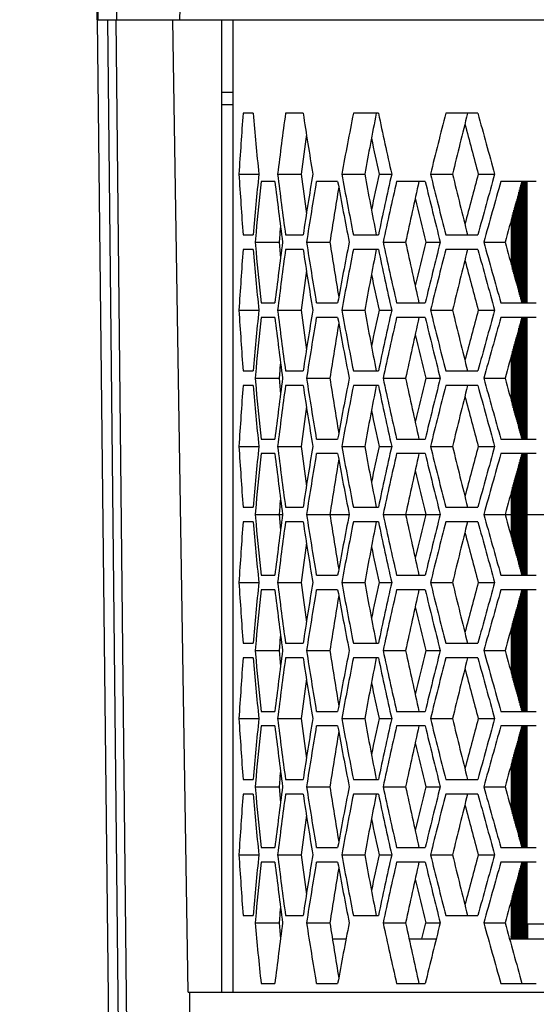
# Model space of a CAD drawing. Header units: millimetres. Extents: x 0 to 420, y 0 to 297.
# Tile 48 of 170: x 73.74 to 77.99, y 214.85 to 222.95. Entities that reach past the tile are written whole.
import ezdxf

# ---------------------------------------------------------------- set-up
doc = ezdxf.new("R2010")
doc.units = ezdxf.units.MM
doc.header["$LTSCALE"] = 23.1
doc.layers.get('0').update_dxf_attribs({"linetype": 'CONTINUOUS'})
doc.layers.add('03___PRT_ALL_CURVES', color=7, linetype='CONTINUOUS')
doc.layers.add('DIM_PILOTEES', color=7, linetype='CONTINUOUS')
doc.styles.get("Standard").update_dxf_attribs({"font": 'txt', "width": 0.7})
doc.dimstyles.new('DIMSTYLE_1', dxfattribs={"dimtxt": 2.5, "dimasz": 3.5, "dimexe": 2, "dimexo": 0, "dimtad": 1, "dimdec": 0, "dimlfac": 5, "dimdsep": 46, "dimtxsty": 'Standard', "dimblk": '_FILLED', "dimblk1": '_FILLED', "dimblk2": '_FILLED', "dimcen": 0.09, "dimazin": 2, "dimtp": 0.5, "dimtm": 0.5, "dimtfac": 1, "dimtdec": 0, "dimtofl": 0, "dimtmove": 0, "dimatfit": 3, "dimldrblk": '_FILLED', "dimfxl": 0, "dimtolj": 1, "dimarcsym": 0})

# ---------------------------------------------------------------- blocks, each defined once
blk = doc.blocks.new('_FILLED')
at = {"color": 0, "linetype": 'ByBlock'}
blk.add_solid([(0, 0), (-1, 0.1429), (-1, -0.1429)], dxfattribs=at)
blk = doc.blocks.new('*D1')
at = {"layer": 'DIM_PILOTEES', "color": 2, "linetype": 'Continuous'}
for p, q in [((83.9276, 250.0604), (41.8293, 250.0604)), ((43.8293, 250.0604), (43.8293, 210.7254)), ((43.8293, 171.3904), (43.8293, 210.7254)), ((73.8032, 171.3904), (41.8293, 171.3904))]:
    blk.add_line(p, q, dxfattribs=at)
at = {"layer": 'DIM_PILOTEES', "color": 2, "linetype": 'Continuous', "xscale": 3.5, "yscale": 3.5, "zscale": 3.5}
for p, rotation in [((43.8293, 250.0604), 90), ((43.8293, 171.3904), 270)]:
    blk.add_blockref('_FILLED', p, dxfattribs=dict(at, rotation=rotation))
at = {"layer": 'DIM_PILOTEES', "color": 2, "linetype": 'Continuous', "insert": (40.7043, 210.7254), "char_height": 2.5, "width": 8.303571, "attachment_point": 2, "rotation": 90, "line_spacing_factor": 0.9}
blk.add_mtext('{\\ftxt;\\W0.0001;\\H0.0001;\\~}{\\ftxt;\\W2.2142857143;\\H2.5; }{\\ftxt;\\W0.0001;\\H0.0001;\\~}', dxfattribs=at)
blk = doc.blocks.new('*D2')
at = {"layer": 'DIM_PILOTEES', "color": 2, "linetype": 'Continuous'}
for p, q in [((81.6884, 250.0604), (48.8891, 250.0604)), ((50.8891, 250.0604), (50.8891, 213.2554)), ((50.8891, 176.4504), (50.8891, 213.2554)), ((75.4494, 176.4504), (48.8891, 176.4504))]:
    blk.add_line(p, q, dxfattribs=at)
at = {"layer": 'DIM_PILOTEES', "color": 2, "linetype": 'Continuous', "xscale": 3.5, "yscale": 3.5, "zscale": 3.5}
for p, rotation in [((50.8891, 250.0604), 90), ((50.8891, 176.4504), 270)]:
    blk.add_blockref('_FILLED', p, dxfattribs=dict(at, rotation=rotation))
at = {"layer": 'DIM_PILOTEES', "color": 2, "linetype": 'Continuous', "insert": (47.7641, 213.2554), "char_height": 2.5, "width": 8.571429, "attachment_point": 2, "rotation": 90, "line_spacing_factor": 0.9}
blk.add_mtext('{\\ftxt;\\W0.0001;\\H0.0001;\\~}{\\ftxt;\\W2.2857142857;\\H2.5; }{\\ftxt;\\W0.0001;\\H0.0001;\\~}', dxfattribs=at)
blk = doc.blocks.new('*D5')
at = {"layer": 'DIM_PILOTEES', "color": 2, "linetype": 'Continuous'}
for p, q in [((74.3772, 222.9504), (74.3772, 258.489)), ((110.9215, 222.9504), (110.9215, 258.489)), ((74.3772, 256.489), (92.6494, 256.489)), ((110.9215, 256.489), (92.6494, 256.489))]:
    blk.add_line(p, q, dxfattribs=at)
at = {"layer": 'DIM_PILOTEES', "color": 2, "linetype": 'Continuous', "xscale": 3.5, "yscale": 3.5, "zscale": 3.5, "rotation": 180}
blk.add_blockref('_FILLED', (74.3772, 256.489), dxfattribs=at)
at = {"layer": 'DIM_PILOTEES', "color": 2, "linetype": 'Continuous', "xscale": 3.5, "yscale": 3.5, "zscale": 3.5}
blk.add_blockref('_FILLED', (110.9215, 256.489), dxfattribs=at)
at = {"layer": 'DIM_PILOTEES', "color": 2, "linetype": 'Continuous', "insert": (92.6494, 259.614), "char_height": 2.5, "width": 7.767857, "attachment_point": 2, "line_spacing_factor": 0.9}
blk.add_mtext('{\\ftxt;\\W0.0001;\\H0.0001;\\~}{\\ftxt;\\W2.0714285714;\\H2.5; }{\\ftxt;\\W0.0001;\\H0.0001;\\~}', dxfattribs=at)

msp = doc.modelspace()

# ---------------------------------------------------------------- linework, layer by layer
at = {"color": 7, "linetype": 'Continuous'}
for p, q in [((74.4759, 228.2504), (74.3834, 222.9504)), ((74.5387, 222.9504), (74.6251, 228.2504)), ((75.0587, 222.9504), (75.1468, 228.2504)), ((74.3772, 222.9504), (74.476, 214.2453)), ((74.3772, 222.9504), (84.2533, 222.9504)), ((74.5583, 214.2473), (74.4661, 222.9504)), ((74.6256, 214.2483), (74.5334, 222.9504)), ((75.1273, 214.9504), (74.9993, 222.9504)), ((75.3997, 222.9504), (75.3997, 214.9504)), ((75.4923, 222.9504), (75.4923, 214.9504)), ((75.4923, 222.3504), (75.3997, 222.3504)), ((75.4923, 222.2504), (75.3997, 222.2504)), ((75.6592, 222.1804), (75.5773, 222.1804)), ((76.0712, 222.1804), (75.9267, 222.1804)), ((76.6901, 222.1804), (76.4847, 222.1804)), ((77.5082, 222.1804), (77.2445, 222.1804)), ((75.5435, 221.6804), (75.7072, 221.6804)), ((75.839, 221.6204), (75.7256, 221.6204)), ((75.8614, 221.6804), (76.0565, 221.6804)), ((76.3552, 221.6204), (76.18, 221.6204)), ((76.3887, 221.6804), (76.5777, 221.6804)), ((76.6953, 221.6804), (76.7995, 221.6804)), ((77.0749, 221.6204), (76.8399, 221.6204)), ((77.119, 221.6804), (77.2996, 221.6804)), ((77.512, 221.6804), (77.6464, 221.6804)), ((77.9889, 221.6204), (77.6972, 221.6204)), ((77.8724, 220.6204), (77.8724, 221.6204)), ((77.8776, 220.6204), (77.8776, 221.6204)), ((77.8828, 220.6204), (77.8828, 221.6204)), ((77.888, 220.6204), (77.888, 221.6204)), ((77.8932, 220.6204), (77.8932, 221.6204)), ((77.8984, 220.6204), (77.8984, 221.6204)), ((77.9036, 220.6204), (77.9036, 221.6204)), ((77.9088, 220.6204), (77.9088, 221.6204)), ((77.914, 220.6204), (77.914, 221.6204)), ((77.8516, 220.6901), (77.8516, 221.5508)), ((77.8568, 220.6715), (77.8568, 221.5694)), ((77.862, 220.6529), (77.862, 221.588)), ((77.8672, 220.6343), (77.8672, 221.6066)), ((77.8256, 220.7835), (77.8256, 221.4574)), ((77.8308, 220.7648), (77.8308, 221.476)), ((77.836, 220.7461), (77.836, 221.4947)), ((77.8412, 220.7274), (77.8412, 221.5134)), ((77.8464, 220.7087), (77.8464, 221.5321)), ((77.8048, 220.8587), (77.8048, 221.3822)), ((77.81, 220.8399), (77.81, 221.401)), ((77.8152, 220.8211), (77.8152, 221.4198)), ((77.8204, 220.8023), (77.8204, 221.4386)), ((77.784, 220.9341), (77.784, 221.3067)), ((77.7892, 220.9152), (77.7892, 221.3256)), ((77.7944, 220.8964), (77.7944, 221.3445)), ((77.7996, 220.8775), (77.7996, 221.3634)), ((75.8856, 221.251), (75.8732, 221.1204)), ((75.8856, 221.251), (75.8811, 221.2038)), ((75.5773, 221.1804), (75.6592, 221.1804)), ((75.6839, 221.2038), (75.6759, 221.1204)), ((75.9267, 221.1804), (76.0712, 221.1804)), ((76.4847, 221.1804), (76.6901, 221.1804)), ((77.2445, 221.1804), (77.5082, 221.1804)), ((75.6592, 221.0604), (75.5773, 221.0604)), ((75.6759, 221.1204), (75.8732, 221.1204)), ((75.6759, 221.1204), (75.6839, 221.0371)), ((75.8732, 221.1204), (75.8856, 220.9899)), ((76.0712, 221.0604), (75.9267, 221.0604)), ((76.0992, 221.1204), (76.2916, 221.1204)), ((76.6901, 221.0604), (76.4847, 221.0604)), ((76.729, 221.1204), (76.9141, 221.1204)), ((77.0793, 221.1204), (77.1988, 221.1204)), ((77.5082, 221.0604), (77.2445, 221.0604)), ((77.5575, 221.1204), (77.733, 221.1204)), ((75.7256, 220.6204), (75.839, 220.6204)), ((76.18, 220.6204), (76.3552, 220.6204)), ((76.8399, 220.6204), (77.0749, 220.6204)), ((77.6972, 220.6204), (77.9889, 220.6204)), ((75.5435, 220.5604), (75.7072, 220.5604)), ((75.839, 220.5004), (75.7256, 220.5004)), ((75.8614, 220.5604), (76.0565, 220.5604)), ((76.3552, 220.5004), (76.18, 220.5004)), ((76.3887, 220.5604), (76.5777, 220.5604)), ((76.6953, 220.5604), (76.7995, 220.5604)), ((77.0749, 220.5004), (76.8399, 220.5004)), ((77.119, 220.5604), (77.2996, 220.5604)), ((77.512, 220.5604), (77.6464, 220.5604)), ((77.9889, 220.5004), (77.6972, 220.5004)), ((77.8672, 219.5143), (77.8672, 220.4866)), ((77.8724, 219.5004), (77.8724, 220.5004)), ((77.8776, 219.5004), (77.8776, 220.5004)), ((77.8828, 219.5004), (77.8828, 220.5004)), ((77.888, 219.5004), (77.888, 220.5004)), ((77.8932, 219.5004), (77.8932, 220.5004)), ((77.8984, 219.5004), (77.8984, 220.5004)), ((77.9036, 219.5004), (77.9036, 220.5004)), ((77.9088, 219.5004), (77.9088, 220.5004)), ((77.914, 219.5004), (77.914, 220.5004)), ((77.8464, 219.5887), (77.8464, 220.4121)), ((77.8516, 219.5701), (77.8516, 220.4308)), ((77.8568, 219.5515), (77.8568, 220.4494)), ((77.862, 219.5329), (77.862, 220.468)), ((77.8256, 219.6635), (77.8256, 220.3374)), ((77.8308, 219.6448), (77.8308, 220.356)), ((77.836, 219.6261), (77.836, 220.3747)), ((77.8412, 219.6074), (77.8412, 220.3934)), ((77.7996, 219.7575), (77.7996, 220.2434)), ((77.8048, 219.7387), (77.8048, 220.2622)), ((77.81, 219.7199), (77.81, 220.281)), ((77.8152, 219.7011), (77.8152, 220.2998)), ((77.8204, 219.6823), (77.8204, 220.3186)), ((77.784, 219.8141), (77.784, 220.1867)), ((77.7892, 219.7952), (77.7892, 220.2056)), ((77.7944, 219.7764), (77.7944, 220.2245)), ((75.6839, 220.0838), (75.6759, 220.0004)), ((75.8856, 220.131), (75.8732, 220.0004)), ((75.8856, 220.131), (75.8811, 220.0838)), ((75.5773, 220.0604), (75.6592, 220.0604)), ((75.6759, 220.0004), (75.8732, 220.0004)), ((75.6759, 220.0004), (75.6839, 219.9171)), ((75.8732, 220.0004), (75.8856, 219.8699)), ((75.9267, 220.0604), (76.0712, 220.0604)), ((76.0992, 220.0004), (76.2916, 220.0004)), ((76.4847, 220.0604), (76.6901, 220.0604)), ((76.729, 220.0004), (76.9141, 220.0004)), ((77.0793, 220.0004), (77.1988, 220.0004)), ((77.2445, 220.0604), (77.5082, 220.0604)), ((77.5575, 220.0004), (77.733, 220.0004)), ((75.6592, 219.9404), (75.5773, 219.9404)), ((76.0712, 219.9404), (75.9267, 219.9404)), ((76.6901, 219.9404), (76.4847, 219.9404)), ((77.5082, 219.9404), (77.2445, 219.9404)), ((75.5435, 219.4404), (75.7072, 219.4404)), ((75.7256, 219.5004), (75.839, 219.5004)), ((75.8614, 219.4404), (76.0565, 219.4404)), ((76.18, 219.5004), (76.3552, 219.5004)), ((76.3887, 219.4404), (76.5777, 219.4404)), ((76.6953, 219.4404), (76.7995, 219.4404)), ((76.8399, 219.5004), (77.0749, 219.5004)), ((77.119, 219.4404), (77.2996, 219.4404)), ((77.512, 219.4404), (77.6464, 219.4404)), ((77.6972, 219.5004), (77.9889, 219.5004)), ((75.839, 219.3804), (75.7256, 219.3804)), ((76.3552, 219.3804), (76.18, 219.3804)), ((77.0749, 219.3804), (76.8399, 219.3804)), ((77.9889, 219.3804), (77.6972, 219.3804)), ((77.8672, 218.3943), (77.8672, 219.3666)), ((77.8724, 218.3804), (77.8724, 219.3804)), ((77.8776, 218.3804), (77.8776, 219.3804)), ((77.8828, 218.3804), (77.8828, 219.3804)), ((77.888, 218.3804), (77.888, 219.3804)), ((77.8932, 218.3804), (77.8932, 219.3804)), ((77.8984, 218.3804), (77.8984, 219.3804)), ((77.9036, 218.3804), (77.9036, 219.3804)), ((77.9088, 218.3804), (77.9088, 219.3804)), ((77.914, 218.3804), (77.914, 219.3804)), ((77.8412, 218.4874), (77.8412, 219.2734)), ((77.8464, 218.4687), (77.8464, 219.2921)), ((77.8516, 218.4501), (77.8516, 219.3108)), ((77.8568, 218.4315), (77.8568, 219.3294)), ((77.862, 218.4129), (77.862, 219.348)), ((77.8204, 218.5623), (77.8204, 219.1986)), ((77.8256, 218.5435), (77.8256, 219.2174)), ((77.8308, 218.5248), (77.8308, 219.236)), ((77.836, 218.5061), (77.836, 219.2547)), ((77.7996, 218.6375), (77.7996, 219.1234)), ((77.8048, 218.6187), (77.8048, 219.1422)), ((77.81, 218.5999), (77.81, 219.161)), ((77.8152, 218.5811), (77.8152, 219.1798)), ((77.784, 218.6941), (77.784, 219.0667)), ((77.7892, 218.6752), (77.7892, 219.0856)), ((77.7944, 218.6564), (77.7944, 219.1045)), ((75.6839, 218.9638), (75.6759, 218.8804)), ((75.8856, 219.011), (75.8732, 218.8804)), ((75.8856, 219.011), (75.8811, 218.9638)), ((75.5773, 218.9404), (75.6592, 218.9404)), ((75.6759, 218.8804), (75.8732, 218.8804)), ((75.6759, 218.8804), (75.6839, 218.7971)), ((75.8732, 218.8804), (75.8856, 218.7499)), ((75.9267, 218.9404), (76.0712, 218.9404)), ((76.0992, 218.8804), (76.2916, 218.8804)), ((76.4847, 218.9404), (76.6901, 218.9404)), ((76.729, 218.8804), (76.9141, 218.8804)), ((77.0793, 218.8804), (77.1988, 218.8804)), ((77.2445, 218.9404), (77.5082, 218.9404)), ((77.5575, 218.8804), (77.733, 218.8804)), ((75.6592, 218.8204), (75.5773, 218.8204)), ((76.0712, 218.8204), (75.9267, 218.8204)), ((76.6901, 218.8204), (76.4847, 218.8204)), ((77.5082, 218.8204), (77.2445, 218.8204)), ((75.7256, 218.3804), (75.839, 218.3804)), ((76.18, 218.3804), (76.3552, 218.3804)), ((76.8399, 218.3804), (77.0749, 218.3804)), ((77.6972, 218.3804), (77.9889, 218.3804)), ((75.5435, 218.3204), (75.7072, 218.3204)), ((75.8614, 218.3204), (76.0565, 218.3204)), ((76.3887, 218.3204), (76.5777, 218.3204)), ((76.6953, 218.3204), (76.7995, 218.3204)), ((77.119, 218.3204), (77.2996, 218.3204)), ((77.512, 218.3204), (77.6464, 218.3204)), ((75.839, 218.2604), (75.7256, 218.2604)), ((76.3552, 218.2604), (76.18, 218.2604)), ((77.0749, 218.2604), (76.8399, 218.2604)), ((77.9889, 218.2604), (77.6972, 218.2604)), ((77.862, 217.2929), (77.862, 218.228)), ((77.8672, 217.2743), (77.8672, 218.2466)), ((77.8724, 217.2604), (77.8724, 218.2604)), ((77.8776, 217.2604), (77.8776, 218.2604)), ((77.8828, 217.2604), (77.8828, 218.2604)), ((77.888, 217.2604), (77.888, 218.2604)), ((77.8932, 217.2604), (77.8932, 218.2604)), ((77.8984, 217.2604), (77.8984, 218.2604)), ((77.9036, 217.2604), (77.9036, 218.2604)), ((77.9088, 217.2604), (77.9088, 218.2604)), ((77.914, 217.2604), (77.914, 218.2604)), ((77.836, 217.3861), (77.836, 218.1347)), ((77.8412, 217.3674), (77.8412, 218.1534)), ((77.8464, 217.3487), (77.8464, 218.1721)), ((77.8516, 217.3301), (77.8516, 218.1908)), ((77.8568, 217.3115), (77.8568, 218.2094)), ((77.8152, 217.4611), (77.8152, 218.0598)), ((77.8204, 217.4423), (77.8204, 218.0786)), ((77.8256, 217.4235), (77.8256, 218.0974)), ((77.8308, 217.4048), (77.8308, 218.116)), ((77.7944, 217.5364), (77.7944, 217.9845)), ((77.7996, 217.5175), (77.7996, 218.0034)), ((77.8048, 217.4987), (77.8048, 218.0222)), ((77.81, 217.4799), (77.81, 218.041)), ((75.8856, 217.891), (75.8732, 217.7604)), ((75.8856, 217.891), (75.8811, 217.8438)), ((77.784, 217.5741), (77.784, 217.9467)), ((77.7892, 217.5552), (77.7892, 217.9656)), ((75.5773, 217.8204), (75.6592, 217.8204)), ((75.6839, 217.8438), (75.6759, 217.7604)), ((75.9267, 217.8204), (76.0712, 217.8204)), ((76.4847, 217.8204), (76.6901, 217.8204)), ((77.2445, 217.8204), (77.5082, 217.8204)), ((75.6759, 217.7604), (75.8732, 217.7604)), ((75.6759, 217.7604), (75.6839, 217.6771)), ((75.8732, 217.7604), (75.8856, 217.6299)), ((76.0992, 217.7604), (76.2916, 217.7604)), ((76.729, 217.7604), (76.9141, 217.7604)), ((77.0793, 217.7604), (77.1988, 217.7604)), ((77.5575, 217.7604), (77.733, 217.7604)), ((75.6592, 217.7004), (75.5773, 217.7004)), ((76.0712, 217.7004), (75.9267, 217.7004)), ((76.6901, 217.7004), (76.4847, 217.7004)), ((77.5082, 217.7004), (77.2445, 217.7004)), ((75.7256, 217.2604), (75.839, 217.2604)), ((76.18, 217.2604), (76.3552, 217.2604)), ((76.8399, 217.2604), (77.0749, 217.2604)), ((77.6972, 217.2604), (77.9889, 217.2604)), ((75.5435, 217.2004), (75.7072, 217.2004)), ((75.8614, 217.2004), (76.0565, 217.2004)), ((76.3887, 217.2004), (76.5777, 217.2004)), ((76.6953, 217.2004), (76.7995, 217.2004)), ((77.119, 217.2004), (77.2996, 217.2004)), ((77.512, 217.2004), (77.6464, 217.2004)), ((75.839, 217.1404), (75.7256, 217.1404)), ((76.3552, 217.1404), (76.18, 217.1404)), ((77.0749, 217.1404), (76.8399, 217.1404)), ((77.9889, 217.1404), (77.6972, 217.1404)), ((77.8568, 216.1915), (77.8568, 217.0894)), ((77.862, 216.1729), (77.862, 217.108)), ((77.8672, 216.1543), (77.8672, 217.1266)), ((77.8724, 216.1404), (77.8724, 217.1404)), ((77.8776, 216.1404), (77.8776, 217.1404)), ((77.8828, 216.1404), (77.8828, 217.1404)), ((77.888, 216.1404), (77.888, 217.1404)), ((77.8932, 216.1404), (77.8932, 217.1404)), ((77.8984, 216.1404), (77.8984, 217.1404)), ((77.9036, 216.1404), (77.9036, 217.1404)), ((77.9088, 216.1404), (77.9088, 217.1404)), ((77.914, 216.1404), (77.914, 217.1404)), ((77.836, 216.2661), (77.836, 217.0147)), ((77.8412, 216.2474), (77.8412, 217.0334)), ((77.8464, 216.2287), (77.8464, 217.0521)), ((77.8516, 216.2101), (77.8516, 217.0708)), ((77.81, 216.3599), (77.81, 216.921)), ((77.8152, 216.3411), (77.8152, 216.9398)), ((77.8204, 216.3223), (77.8204, 216.9586)), ((77.8256, 216.3035), (77.8256, 216.9774)), ((77.8308, 216.2848), (77.8308, 216.996)), ((77.7892, 216.4352), (77.7892, 216.8456)), ((77.7944, 216.4164), (77.7944, 216.8645)), ((77.7996, 216.3975), (77.7996, 216.8834)), ((77.8048, 216.3787), (77.8048, 216.9022)), ((75.8856, 216.771), (75.8732, 216.6404)), ((75.8856, 216.771), (75.8811, 216.7238)), ((77.784, 216.4541), (77.784, 216.8267)), ((75.5773, 216.7004), (75.6592, 216.7004)), ((75.6839, 216.7238), (75.6759, 216.6404)), ((75.9267, 216.7004), (76.0712, 216.7004)), ((76.4847, 216.7004), (76.6901, 216.7004)), ((77.2445, 216.7004), (77.5082, 216.7004)), ((75.6759, 216.6404), (75.8732, 216.6404)), ((75.6759, 216.6404), (75.6839, 216.5571)), ((75.8732, 216.6404), (75.8856, 216.5099)), ((76.0992, 216.6404), (76.2916, 216.6404)), ((76.729, 216.6404), (76.9141, 216.6404)), ((77.0793, 216.6404), (77.1988, 216.6404)), ((77.5575, 216.6404), (77.733, 216.6404)), ((75.6592, 216.5804), (75.5773, 216.5804)), ((76.0712, 216.5804), (75.9267, 216.5804)), ((76.6901, 216.5804), (76.4847, 216.5804)), ((77.5082, 216.5804), (77.2445, 216.5804)), ((75.7256, 216.1404), (75.839, 216.1404)), ((76.18, 216.1404), (76.3552, 216.1404)), ((76.8399, 216.1404), (77.0749, 216.1404)), ((77.6972, 216.1404), (77.9889, 216.1404)), ((75.5435, 216.0804), (75.7072, 216.0804)), ((75.8614, 216.0804), (76.0565, 216.0804)), ((76.3887, 216.0804), (76.5777, 216.0804)), ((76.6953, 216.0804), (76.7995, 216.0804)), ((77.119, 216.0804), (77.2996, 216.0804)), ((77.512, 216.0804), (77.6464, 216.0804)), ((75.839, 216.0204), (75.7256, 216.0204)), ((76.3552, 216.0204), (76.18, 216.0204)), ((77.0749, 216.0204), (76.8399, 216.0204)), ((77.9889, 216.0204), (77.6972, 216.0204)), ((77.8516, 215.5104), (77.8516, 215.9508)), ((77.8568, 215.5104), (77.8568, 215.9694)), ((77.862, 215.5104), (77.862, 215.988)), ((77.8672, 215.5104), (77.8672, 216.0066)), ((77.8724, 215.5104), (77.8724, 216.0204)), ((77.8776, 215.5104), (77.8776, 216.0204)), ((77.8828, 215.5104), (77.8828, 216.0204)), ((77.888, 215.5104), (77.888, 216.0204)), ((77.8932, 215.5104), (77.8932, 216.0204)), ((77.8984, 215.5104), (77.8984, 216.0204)), ((77.9036, 215.5104), (77.9036, 216.0204)), ((77.9088, 215.5104), (77.9088, 216.0204)), ((77.914, 215.5104), (77.914, 216.0204)), ((77.8308, 215.5104), (77.8308, 215.876)), ((77.836, 215.5104), (77.836, 215.8947)), ((77.8412, 215.5104), (77.8412, 215.9134)), ((77.8464, 215.5104), (77.8464, 215.9321)), ((77.81, 215.5104), (77.81, 215.801)), ((77.8152, 215.5104), (77.8152, 215.8198)), ((77.8204, 215.5104), (77.8204, 215.8386)), ((77.8256, 215.5104), (77.8256, 215.8574)), ((77.784, 215.5104), (77.784, 215.7067)), ((77.7892, 215.5104), (77.7892, 215.7256)), ((77.7944, 215.5104), (77.7944, 215.7445)), ((77.7996, 215.5104), (77.7996, 215.7634)), ((77.8048, 215.5104), (77.8048, 215.7822)), ((75.8856, 215.651), (75.8732, 215.5204)), ((75.8856, 215.651), (75.8811, 215.6038)), ((75.5773, 215.5804), (75.6592, 215.5804)), ((75.6839, 215.6038), (75.6759, 215.5204)), ((75.9267, 215.5804), (76.0712, 215.5804)), ((76.4847, 215.5804), (76.6901, 215.5804)), ((77.2445, 215.5804), (77.5082, 215.5804)), ((75.6759, 215.5204), (75.8732, 215.5204)), ((75.8732, 215.5204), (75.8856, 215.3899)), ((76.0992, 215.5204), (76.2916, 215.5204)), ((76.729, 215.5204), (76.9141, 215.5204)), ((77.0479, 215.3904), (77.0793, 215.5204)), ((77.0793, 215.5204), (77.1988, 215.5204)), ((77.5575, 215.5204), (77.733, 215.5204)), ((77.7829, 215.5104), (77.7829, 215.4904)), ((77.788, 215.5104), (77.784, 215.5104)), ((77.788, 215.4904), (77.788, 215.5104)), ((77.7881, 215.5104), (77.7881, 215.4904)), ((77.7932, 215.5104), (77.7892, 215.5104)), ((77.7932, 215.4904), (77.7932, 215.5104)), ((77.7933, 215.5104), (77.7933, 215.4904)), ((77.7984, 215.5104), (77.7944, 215.5104)), ((77.7984, 215.4904), (77.7984, 215.5104)), ((77.7985, 215.5104), (77.7985, 215.4904)), ((77.8036, 215.5104), (77.7996, 215.5104)), ((77.8036, 215.4904), (77.8036, 215.5104)), ((77.8037, 215.5104), (77.8037, 215.4904)), ((77.8088, 215.5104), (77.8048, 215.5104)), ((77.8088, 215.4904), (77.8088, 215.5104)), ((77.8089, 215.5104), (77.8089, 215.4904)), ((77.814, 215.5104), (77.81, 215.5104)), ((77.814, 215.4904), (77.814, 215.5104)), ((77.8141, 215.5104), (77.8141, 215.4904)), ((77.8192, 215.5104), (77.8152, 215.5104)), ((77.8192, 215.4904), (77.8192, 215.5104)), ((77.8193, 215.5104), (77.8193, 215.4904)), ((77.8244, 215.5104), (77.8204, 215.5104)), ((77.8244, 215.4904), (77.8244, 215.5104)), ((77.8245, 215.5104), (77.8245, 215.4904)), ((77.8296, 215.5104), (77.8256, 215.5104)), ((77.8296, 215.4904), (77.8296, 215.5104)), ((77.8297, 215.5104), (77.8297, 215.4904)), ((77.8348, 215.5104), (77.8308, 215.5104)), ((77.8348, 215.4904), (77.8348, 215.5104)), ((77.835, 215.5104), (77.835, 215.4904)), ((77.84, 215.5104), (77.836, 215.5104)), ((77.84, 215.4904), (77.84, 215.5104)), ((77.8402, 215.5104), (77.8402, 215.4904)), ((77.8452, 215.5104), (77.8412, 215.5104)), ((77.8452, 215.4904), (77.8452, 215.5104)), ((77.8454, 215.5104), (77.8454, 215.4904)), ((77.8504, 215.5104), (77.8464, 215.5104)), ((77.8504, 215.4904), (77.8504, 215.5104)), ((77.8506, 215.5104), (77.8506, 215.4904)), ((77.8556, 215.5104), (77.8516, 215.5104)), ((77.8556, 215.4904), (77.8556, 215.5104)), ((77.8558, 215.5104), (77.8558, 215.4904)), ((77.8608, 215.5104), (77.8568, 215.5104)), ((77.8608, 215.4904), (77.8608, 215.5104)), ((77.861, 215.5104), (77.861, 215.4904)), ((77.866, 215.5104), (77.862, 215.5104)), ((77.866, 215.4904), (77.866, 215.5104)), ((77.8662, 215.5104), (77.8662, 215.4904)), ((77.8712, 215.5104), (77.8672, 215.5104)), ((77.8712, 215.4904), (77.8712, 215.5104)), ((77.8714, 215.5104), (77.8714, 215.4904)), ((77.8764, 215.5104), (77.8724, 215.5104)), ((77.8764, 215.4904), (77.8764, 215.5104)), ((77.8766, 215.5104), (77.8766, 215.4904)), ((77.8816, 215.5104), (77.8776, 215.5104)), ((77.8816, 215.4904), (77.8816, 215.5104)), ((77.8818, 215.5104), (77.8818, 215.4904)), ((77.8868, 215.5104), (77.8828, 215.5104)), ((77.8868, 215.4904), (77.8868, 215.5104)), ((77.887, 215.5104), (77.887, 215.4904)), ((77.892, 215.5104), (77.888, 215.5104)), ((77.892, 215.4904), (77.892, 215.5104)), ((77.8922, 215.5104), (77.8922, 215.4904)), ((77.8972, 215.5104), (77.8932, 215.5104)), ((77.8972, 215.4904), (77.8972, 215.5104)), ((77.8974, 215.5104), (77.8974, 215.4904)), ((77.9024, 215.5104), (77.8984, 215.5104)), ((77.9024, 215.4904), (77.9024, 215.5104)), ((77.9026, 215.5104), (77.9026, 215.4904)), ((77.9076, 215.5104), (77.9036, 215.5104)), ((77.9076, 215.4904), (77.9076, 215.5104)), ((77.9078, 215.5104), (77.9078, 215.4904)), ((77.9128, 215.5104), (77.9088, 215.5104)), ((77.9128, 215.4904), (77.9128, 215.5104)), ((77.913, 215.5104), (77.913, 215.4904)), ((78.1378, 215.5104), (77.914, 215.5104)), ((77.918, 215.3904), (77.918, 215.5104)), ((76.3119, 215.3904), (76.4247, 215.3904)), ((76.9422, 215.3904), (77.1662, 215.3904)), ((77.7685, 215.3904), (78.101, 215.3904)), ((77.7837, 215.3917), (77.7833, 215.4095)), ((77.7889, 215.3917), (77.7885, 215.4095)), ((77.7941, 215.3917), (77.7937, 215.4095)), ((77.7993, 215.3917), (77.7989, 215.4095)), ((77.8045, 215.3917), (77.8041, 215.4095)), ((77.8097, 215.3917), (77.8093, 215.4095)), ((77.8149, 215.3917), (77.8145, 215.4095)), ((77.8201, 215.3917), (77.8197, 215.4095)), ((77.8253, 215.3917), (77.8249, 215.4095)), ((77.8305, 215.3917), (77.8301, 215.4095)), ((77.8357, 215.3917), (77.8353, 215.4095)), ((77.8409, 215.3917), (77.8405, 215.4095)), ((77.8461, 215.3917), (77.8457, 215.4095)), ((77.8513, 215.3917), (77.8509, 215.4095)), ((77.8565, 215.3917), (77.8561, 215.4095)), ((77.8617, 215.3917), (77.8613, 215.4095)), ((77.8669, 215.3917), (77.8665, 215.4095)), ((77.8721, 215.3917), (77.8717, 215.4095)), ((77.8773, 215.3917), (77.8769, 215.4095)), ((77.8825, 215.3917), (77.8821, 215.4095)), ((77.8877, 215.3917), (77.8873, 215.4095)), ((77.8929, 215.3917), (77.8925, 215.4095)), ((77.8981, 215.3917), (77.8977, 215.4095)), ((75.7256, 215.0204), (75.839, 215.0204)), ((76.18, 215.0204), (76.3552, 215.0204)), ((76.8399, 215.0204), (77.0749, 215.0204)), ((77.6972, 215.0204), (77.9889, 215.0204)), ((75.1273, 214.9504), (82.5908, 214.9504)), ((75.1384, 214.2504), (75.1396, 214.9504))]:
    msp.add_line(p, q, dxfattribs=at)
at = {"color": 40, "linetype": 'Continuous'}
for p, q in [((75.8732, 218.8804), (75.901, 218.8804)), ((76.2916, 218.8804), (76.4476, 218.8804)), ((76.9141, 218.8804), (77.0793, 218.8804)), ((77.733, 218.8804), (78.1393, 218.8804))]:
    msp.add_line(p, q, dxfattribs=at)
at = {"color": 7, "linetype": 'Continuous'}
for centre, radius, start, end in [((128.6962, 218.333), 53.258, 175.85724, 176.39639), ((129.4479, 227.0901), 54.0123, 185.21528, 185.74811), ((130.756, 214.7613), 55.329, 172.29393, 172.81611), ((132.1244, 230.798), 56.7117, 188.74017, 189.25161), ((134.2284, 210.8329), 58.8481, 168.882154, 169.37786), ((135.045, 210.842), 59.4633, 169.00754, 169.497917), ((136.2718, 234.9484), 60.9343, 192.09519, 192.576446), ((139.2666, 206.3475), 64.0112, 165.679452, 166.140881), ((140.0871, 206.3687), 64.6275, 165.838316, 166.295032), ((142.0835, 239.7571), 66.9246, 195.226363, 195.670471), ((141.1508, 238.9761), 65.9472, 194.833981, 195.204553), ((131.4997, 214.7731), 55.8719, 172.56078, 172.89849), ((135.6748, 234.2938), 60.3131, 191.785545, 192.071471), ((128.6962, 225.0279), 53.258, 183.60361, 184.14276), ((129.4479, 216.2708), 54.0123, 174.25189, 174.78472), ((129.5813, 216.0177), 54.1463, 174.06075, 174.50386), ((130.6108, 228.3408), 55.1826, 186.99512, 187.51846), ((130.756, 228.5996), 55.329, 187.18389, 187.70607), ((131.4997, 228.5877), 55.8719, 187.10151, 187.43922), ((132.1244, 212.5629), 56.7117, 170.74839, 171.25983), ((132.3079, 212.2935), 56.8976, 170.56523, 171.07526), ((134.0044, 232.2453), 58.62, 190.442573, 190.939912), ((134.2284, 232.528), 58.8481, 190.62214, 191.117846), ((135.045, 232.5189), 59.4633, 190.502083, 190.99246), ((135.6748, 209.067), 60.3131, 167.928529, 168.214455), ((136.2718, 208.4125), 60.9343, 167.423554, 167.90481), ((136.5387, 208.1137), 61.2077, 167.251545, 167.73097), ((137.3569, 208.128), 61.8234, 167.394194, 167.868589), ((138.9534, 236.6952), 63.6883, 193.691642, 194.155073), ((139.2666, 237.0134), 64.0112, 193.859119, 194.320548), ((140.0871, 236.9921), 64.6275, 193.704968, 194.161684), ((141.1508, 204.3847), 65.9472, 164.795447, 165.166019), ((142.0835, 203.6038), 66.9246, 164.329529, 164.773637), ((142.4472, 203.2628), 67.3021, 164.17111, 164.613069), ((143.2709, 203.2929), 67.9194, 164.345087, 164.782665), ((133.0994, 212.3026), 57.4881, 170.719138, 171.176878), ((138.195, 235.9836), 62.8971, 193.330958, 193.668835), ((128.6962, 217.213), 53.258, 175.85724, 176.39639), ((129.4479, 225.9701), 54.0123, 185.21528, 185.74811), ((130.6108, 213.9), 55.1826, 172.48154, 173.00488), ((130.756, 213.6413), 55.329, 172.29393, 172.81611), ((132.1244, 229.678), 56.7117, 188.74017, 189.25161), ((132.3079, 229.9474), 56.8976, 188.92474, 189.43477), ((133.0994, 229.9382), 57.4881, 188.823122, 189.280862), ((134.0044, 209.9956), 58.62, 169.060088, 169.557427), ((134.2284, 209.7129), 58.8481, 168.882154, 169.37786), ((135.045, 209.722), 59.4633, 169.00754, 169.497917), ((136.2718, 233.8284), 60.9343, 192.09519, 192.576446), ((136.5387, 234.1272), 61.2077, 192.26903, 192.748455), ((137.3569, 234.1129), 61.8234, 192.131411, 192.605806), ((138.195, 206.2572), 62.8971, 166.331165, 166.669042), ((138.9534, 205.5456), 63.6883, 165.844927, 166.308358), ((139.2666, 205.2275), 64.0112, 165.679452, 166.140881), ((140.0871, 205.2487), 64.6275, 165.838316, 166.295032), ((142.0835, 238.6371), 66.9246, 195.226363, 195.670471), ((142.4472, 238.9781), 67.3021, 195.386931, 195.82889), ((143.2709, 238.948), 67.9194, 195.217335, 195.654913), ((129.5813, 226.2232), 54.1463, 185.49614, 185.93925), ((141.1508, 237.8561), 65.9472, 194.833981, 195.204553), ((131.4997, 213.6531), 55.8719, 172.56078, 172.89849), ((135.6748, 233.1738), 60.3131, 191.785545, 192.071471), ((128.6962, 223.9079), 53.258, 183.60361, 184.14276), ((129.4479, 215.1508), 54.0123, 174.25189, 174.78472), ((129.5813, 214.8977), 54.1463, 174.06075, 174.50386), ((130.6108, 227.2208), 55.1826, 186.99512, 187.51846), ((130.756, 227.4796), 55.329, 187.18389, 187.70607), ((131.4997, 227.4677), 55.8719, 187.10151, 187.43922), ((132.1244, 211.4429), 56.7117, 170.74839, 171.25983), ((132.3079, 211.1735), 56.8976, 170.56523, 171.07526), ((134.0044, 231.1253), 58.62, 190.442573, 190.939912), ((134.2284, 231.408), 58.8481, 190.62214, 191.117846), ((135.045, 231.3989), 59.4633, 190.502083, 190.99246), ((135.6748, 207.947), 60.3131, 167.928529, 168.214455), ((136.2718, 207.2925), 60.9343, 167.423554, 167.90481), ((136.5387, 206.9937), 61.2077, 167.251545, 167.73097), ((137.3569, 207.008), 61.8234, 167.394194, 167.868589), ((138.9534, 235.5752), 63.6883, 193.691642, 194.155073), ((139.2666, 235.8934), 64.0112, 193.859119, 194.320548), ((140.0871, 235.8721), 64.6275, 193.704968, 194.161684), ((141.1508, 203.2647), 65.9472, 164.795447, 165.166019), ((142.0835, 202.4838), 66.9246, 164.329529, 164.773637), ((142.4472, 202.1428), 67.3021, 164.17111, 164.613069), ((143.2709, 202.1729), 67.9194, 164.345087, 164.782665), ((133.0994, 211.1826), 57.4881, 170.719138, 171.176878), ((138.195, 234.8636), 62.8971, 193.330958, 193.668835), ((130.6108, 212.78), 55.1826, 172.48154, 173.00488), ((132.3079, 228.8274), 56.8976, 188.92474, 189.43477), ((133.0994, 228.8182), 57.4881, 188.823122, 189.280862), ((134.0044, 208.8756), 58.62, 169.060088, 169.557427), ((136.5387, 233.0072), 61.2077, 192.26903, 192.748455), ((137.3569, 232.9929), 61.8234, 192.131411, 192.605806), ((138.195, 205.1372), 62.8971, 166.331165, 166.669042), ((138.9534, 204.4256), 63.6883, 165.844927, 166.308358), ((142.4472, 237.8581), 67.3021, 195.386931, 195.82889), ((143.2709, 237.828), 67.9194, 195.217335, 195.654913), ((128.6962, 216.093), 53.258, 175.85724, 176.39639), ((129.4479, 224.8501), 54.0123, 185.21528, 185.74811), ((129.5813, 225.1032), 54.1463, 185.49614, 185.93925), ((130.756, 212.5213), 55.329, 172.29393, 172.81611), ((132.1244, 228.558), 56.7117, 188.74017, 189.25161), ((134.2284, 208.5929), 58.8481, 168.882154, 169.37786), ((135.045, 208.602), 59.4633, 169.00754, 169.497917), ((136.2718, 232.7084), 60.9343, 192.09519, 192.576446), ((139.2666, 204.1075), 64.0112, 165.679452, 166.140881), ((140.0871, 204.1287), 64.6275, 165.838316, 166.295032), ((142.0835, 237.5171), 66.9246, 195.226363, 195.670471), ((141.1508, 236.7361), 65.9472, 194.833981, 195.204553), ((131.4997, 212.5331), 55.8719, 172.56078, 172.89849), ((135.6748, 232.0538), 60.3131, 191.785545, 192.071471), ((128.6962, 222.7879), 53.258, 183.60361, 184.14276), ((129.4479, 214.0308), 54.0123, 174.25189, 174.78472), ((130.756, 226.3596), 55.329, 187.18389, 187.70607), ((131.4997, 226.3477), 55.8719, 187.10151, 187.43922), ((132.1244, 210.3229), 56.7117, 170.74839, 171.25983), ((134.2284, 230.288), 58.8481, 190.62214, 191.117846), ((135.045, 230.2789), 59.4633, 190.502083, 190.99246), ((135.6748, 206.827), 60.3131, 167.928529, 168.214455), ((136.2718, 206.1725), 60.9343, 167.423554, 167.90481), ((139.2666, 234.7734), 64.0112, 193.859119, 194.320548), ((140.0871, 234.7521), 64.6275, 193.704968, 194.161684), ((141.1508, 202.1447), 65.9472, 164.795447, 165.166019), ((142.0835, 201.3638), 66.9246, 164.329529, 164.773637), ((129.5813, 213.7777), 54.1463, 174.06075, 174.50386), ((130.6108, 226.1008), 55.1826, 186.99512, 187.51846), ((132.3079, 210.0535), 56.8976, 170.56523, 171.07526), ((134.0044, 230.0053), 58.62, 190.442573, 190.939912), ((136.5387, 205.8737), 61.2077, 167.251545, 167.73097), ((137.3569, 205.888), 61.8234, 167.394194, 167.868589), ((138.9534, 234.4552), 63.6883, 193.691642, 194.155073), ((142.4472, 201.0228), 67.3021, 164.17111, 164.613069), ((143.2709, 201.0529), 67.9194, 164.345087, 164.782665), ((133.0994, 210.0626), 57.4881, 170.719138, 171.176878), ((138.195, 233.7436), 62.8971, 193.330958, 193.668835), ((130.6108, 211.66), 55.1826, 172.48154, 173.00488), ((132.3079, 227.7074), 56.8976, 188.92474, 189.43477), ((133.0994, 227.6982), 57.4881, 188.823122, 189.280862), ((134.0044, 207.7556), 58.62, 169.060088, 169.557427), ((136.5387, 231.8872), 61.2077, 192.26903, 192.748455), ((137.3569, 231.8729), 61.8234, 192.131411, 192.605806), ((138.195, 204.0172), 62.8971, 166.331165, 166.669042), ((138.9534, 203.3056), 63.6883, 165.844927, 166.308358), ((142.4472, 236.7381), 67.3021, 195.386931, 195.82889), ((143.2709, 236.708), 67.9194, 195.217335, 195.654913), ((128.6962, 214.973), 53.258, 175.85724, 176.39639), ((129.4479, 223.7301), 54.0123, 185.21528, 185.74811), ((129.5813, 223.9832), 54.1463, 185.49614, 185.93925), ((130.756, 211.4013), 55.329, 172.29393, 172.81611), ((132.1244, 227.438), 56.7117, 188.74017, 189.25161), ((134.2284, 207.4729), 58.8481, 168.882154, 169.37786), ((135.045, 207.482), 59.4633, 169.00754, 169.497917), ((136.2718, 231.5884), 60.9343, 192.09519, 192.576446), ((139.2666, 202.9875), 64.0112, 165.679452, 166.140881), ((140.0871, 203.0087), 64.6275, 165.838316, 166.295032), ((142.0835, 236.3971), 66.9246, 195.226363, 195.670471), ((141.1508, 235.6161), 65.9472, 194.833981, 195.204553), ((131.4997, 211.4131), 55.8719, 172.56078, 172.89849), ((135.6748, 230.9338), 60.3131, 191.785545, 192.071471), ((128.6962, 221.6679), 53.258, 183.60361, 184.14276), ((129.4479, 212.9108), 54.0123, 174.25189, 174.78472), ((130.756, 225.2396), 55.329, 187.18389, 187.70607), ((131.4997, 225.2277), 55.8719, 187.10151, 187.43922), ((132.1244, 209.2029), 56.7117, 170.74839, 171.25983), ((134.2284, 229.168), 58.8481, 190.62214, 191.117846), ((135.045, 229.1589), 59.4633, 190.502083, 190.99246), ((135.6748, 205.707), 60.3131, 167.928529, 168.214455), ((136.2718, 205.0525), 60.9343, 167.423554, 167.90481), ((139.2666, 233.6534), 64.0112, 193.859119, 194.320548), ((140.0871, 233.6321), 64.6275, 193.704968, 194.161684), ((141.1508, 201.0247), 65.9472, 164.795447, 165.166019), ((142.0835, 200.2438), 66.9246, 164.329529, 164.773637), ((129.5813, 212.6577), 54.1463, 174.06075, 174.50386), ((130.6108, 224.9808), 55.1826, 186.99512, 187.51846), ((132.3079, 208.9335), 56.8976, 170.56523, 171.07526), ((134.0044, 228.8853), 58.62, 190.442573, 190.939912), ((136.5387, 204.7537), 61.2077, 167.251545, 167.73097), ((137.3569, 204.768), 61.8234, 167.394194, 167.868589), ((138.9534, 233.3352), 63.6883, 193.691642, 194.155073), ((142.4472, 199.9028), 67.3021, 164.17111, 164.613069), ((143.2709, 199.9329), 67.9194, 164.345087, 164.782665), ((133.0994, 208.9426), 57.4881, 170.719138, 171.176878), ((138.195, 232.6236), 62.8971, 193.330958, 193.668835), ((130.6108, 210.54), 55.1826, 172.48154, 173.00488), ((132.3079, 226.5874), 56.8976, 188.92474, 189.43477), ((133.0994, 226.5782), 57.4881, 188.823122, 189.280862), ((134.0044, 206.6356), 58.62, 169.060088, 169.557427), ((136.5387, 230.7672), 61.2077, 192.26903, 192.748455), ((137.3569, 230.7529), 61.8234, 192.131411, 192.605806), ((138.195, 202.8972), 62.8971, 166.331165, 166.669042), ((138.9534, 202.1856), 63.6883, 165.844927, 166.308358), ((142.4472, 235.6181), 67.3021, 195.386931, 195.82889), ((143.2709, 235.588), 67.9194, 195.217335, 195.654913), ((128.6962, 213.853), 53.258, 175.85724, 176.39639), ((129.4479, 222.6101), 54.0123, 185.21528, 185.74811), ((129.5813, 222.8632), 54.1463, 185.49614, 185.93925), ((130.756, 210.2813), 55.329, 172.29393, 172.81611), ((132.1244, 226.318), 56.7117, 188.74017, 189.25161), ((134.2284, 206.3529), 58.8481, 168.882154, 169.37786), ((135.045, 206.362), 59.4633, 169.00754, 169.497917), ((136.2718, 230.4684), 60.9343, 192.09519, 192.576446), ((139.2666, 201.8675), 64.0112, 165.679452, 166.140881), ((140.0871, 201.8887), 64.6275, 165.838316, 166.295032), ((142.0835, 235.2771), 66.9246, 195.226363, 195.670471), ((141.1508, 234.4961), 65.9472, 194.833981, 195.204553), ((131.4997, 210.2931), 55.8719, 172.56078, 172.89849), ((135.6748, 229.8138), 60.3131, 191.785545, 192.071471), ((128.6962, 220.5479), 53.258, 183.60361, 184.14276), ((129.4479, 211.7908), 54.0123, 174.25189, 174.78472), ((130.756, 224.1196), 55.329, 187.18389, 187.70607), ((131.4997, 224.1077), 55.8719, 187.10151, 187.43922), ((132.1244, 208.0829), 56.7117, 170.74839, 171.25983), ((134.2284, 228.048), 58.8481, 190.62214, 191.117846), ((135.045, 228.0389), 59.4633, 190.502083, 190.99246), ((135.6748, 204.587), 60.3131, 167.928529, 168.214455), ((136.2718, 203.9325), 60.9343, 167.423554, 167.90481), ((139.2666, 232.5334), 64.0112, 193.859119, 194.320548), ((140.0871, 232.5121), 64.6275, 193.704968, 194.161684), ((141.1508, 199.9047), 65.9472, 164.795447, 165.166019), ((142.0835, 199.1238), 66.9246, 164.329529, 164.773637), ((129.5813, 211.5377), 54.1463, 174.06075, 174.50386), ((130.6108, 223.8608), 55.1826, 186.99512, 187.51846), ((132.3079, 207.8135), 56.8976, 170.56523, 171.07526), ((133.0994, 207.8226), 57.4881, 170.719138, 171.176878), ((134.0044, 227.7653), 58.62, 190.442573, 190.939912), ((136.5387, 203.6337), 61.2077, 167.251545, 167.73097), ((137.3569, 203.648), 61.8234, 167.394194, 167.868589), ((138.9534, 232.2152), 63.6883, 193.691642, 194.155073), ((142.4472, 198.7828), 67.3021, 164.17111, 164.613069), ((143.2709, 198.8129), 67.9194, 164.345087, 164.782665), ((138.195, 231.5036), 62.8971, 193.330958, 193.668835), ((130.6108, 209.42), 55.1826, 172.48154, 173.00488), ((132.3079, 225.4674), 56.8976, 188.92474, 189.43477), ((133.0994, 225.4582), 57.4881, 188.823122, 189.280862), ((134.0044, 205.5156), 58.62, 169.060088, 169.557427), ((136.5387, 229.6472), 61.2077, 192.26903, 192.748455), ((137.3569, 229.6329), 61.8234, 192.131411, 192.605806), ((138.195, 201.7772), 62.8971, 166.331165, 166.669042), ((138.9534, 201.0656), 63.6883, 165.844927, 166.308358), ((142.4472, 234.4981), 67.3021, 195.386931, 195.82889), ((143.2709, 234.468), 67.9194, 195.217335, 195.654913), ((128.6962, 212.733), 53.258, 175.85724, 176.39639), ((129.4479, 221.4901), 54.0123, 185.21528, 185.74811), ((129.5813, 221.7432), 54.1463, 185.49614, 185.93925), ((130.756, 209.1613), 55.329, 172.29393, 172.81611), ((132.1244, 225.198), 56.7117, 188.74017, 189.25161), ((134.2284, 205.2329), 58.8481, 168.882154, 169.37786), ((135.045, 205.242), 59.4633, 169.00754, 169.497917), ((136.2718, 229.3484), 60.9343, 192.09519, 192.576446), ((139.2666, 200.7475), 64.0112, 165.679452, 166.140881), ((140.0871, 200.7687), 64.6275, 165.838316, 166.295032), ((142.0835, 234.1571), 66.9246, 195.226363, 195.670471), ((141.1508, 233.3761), 65.9472, 194.833981, 195.204553), ((131.4997, 209.1731), 55.8719, 172.56078, 172.89849), ((135.6748, 228.6938), 60.3131, 191.785545, 192.071471), ((128.6962, 219.4279), 53.258, 183.60361, 184.14276), ((129.4479, 210.6708), 54.0123, 174.25189, 174.78472), ((130.756, 222.9996), 55.329, 187.18389, 187.70607), ((131.4997, 222.9877), 55.8719, 187.10151, 187.43922), ((132.1244, 206.9629), 56.7117, 170.74839, 171.25983), ((134.2284, 226.928), 58.8481, 190.62214, 191.117846), ((135.045, 226.9189), 59.4633, 190.502083, 190.99246), ((135.6748, 203.467), 60.3131, 167.928529, 168.214455), ((136.2718, 202.8125), 60.9343, 167.423554, 167.90481), ((139.2666, 231.4134), 64.0112, 193.859119, 194.320548), ((140.0871, 231.3921), 64.6275, 193.704968, 194.161684), ((141.1508, 198.7847), 65.9472, 164.795447, 165.166019), ((142.0835, 198.0038), 66.9246, 164.329529, 164.773637), ((129.5813, 210.4177), 54.1463, 174.06075, 174.50386), ((130.6108, 222.7408), 55.1826, 186.99512, 187.51846), ((132.3079, 206.6935), 56.8976, 170.56523, 171.07526), ((133.0994, 206.7026), 57.4881, 170.719138, 171.176878), ((134.0044, 226.6453), 58.62, 190.442573, 190.939912), ((136.5387, 202.5137), 61.2077, 167.251545, 167.73097), ((137.3569, 202.528), 61.8234, 167.394194, 167.868589), ((138.9534, 231.0952), 63.6883, 193.691642, 194.155073), ((142.4472, 197.6628), 67.3021, 164.17111, 164.613069), ((143.2709, 197.6929), 67.9194, 164.345087, 164.782665), ((138.195, 230.3836), 62.8971, 193.330958, 193.668835), ((129.5561, 220.6206), 54.1211, 185.40739, 185.93932), ((130.6108, 208.3), 55.1826, 172.48154, 173.00488), ((132.3079, 224.3474), 56.8976, 188.92474, 189.43477), ((133.0994, 224.3382), 57.4881, 188.823122, 189.280862), ((134.0044, 204.3956), 58.62, 169.060088, 169.557427), ((136.5387, 228.5272), 61.2077, 192.26903, 192.748455), ((137.3569, 228.5129), 61.8234, 192.131411, 192.605806), ((138.9534, 199.9456), 63.6883, 165.844927, 166.308358), ((142.4472, 233.3781), 67.3021, 195.386931, 195.82889), ((143.2709, 233.348), 67.9194, 195.217335, 195.654913), ((88.6946, 215.4901), 10.9116, 179.99806, 180.16032), ((88.6998, 215.4901), 10.9116, 179.99806, 180.16032), ((88.705, 215.4901), 10.9116, 179.99806, 180.16032), ((88.7102, 215.4901), 10.9116, 179.99806, 180.16032), ((88.7154, 215.4901), 10.9116, 179.99806, 180.16032), ((88.7206, 215.4901), 10.9116, 179.99806, 180.16032), ((88.7258, 215.4901), 10.9116, 179.99806, 180.16032), ((88.731, 215.4901), 10.9116, 179.99806, 180.16032), ((88.7362, 215.4901), 10.9116, 179.99806, 180.16032), ((88.7414, 215.4901), 10.9116, 179.99806, 180.16032), ((88.7466, 215.4901), 10.9116, 179.99806, 180.16032), ((88.7518, 215.4901), 10.9116, 179.99806, 180.16032), ((88.757, 215.4901), 10.9116, 179.99806, 180.16032), ((88.7622, 215.4901), 10.9116, 179.99806, 180.16032), ((88.7674, 215.4901), 10.9116, 179.99806, 180.16032), ((88.7726, 215.4901), 10.9116, 179.99806, 180.16032), ((88.7778, 215.4901), 10.9116, 179.99806, 180.16032), ((88.783, 215.4901), 10.9116, 179.99806, 180.16032), ((88.7882, 215.4901), 10.9116, 179.99806, 180.16032), ((88.7934, 215.4901), 10.9116, 179.99806, 180.16032), ((88.7986, 215.4901), 10.9116, 179.99806, 180.16032), ((88.8038, 215.4901), 10.9116, 179.99806, 180.16032), ((88.809, 215.4901), 10.9116, 179.99806, 180.16032), ((88.8142, 215.4901), 10.9116, 179.99806, 180.16032), ((88.8194, 215.4901), 10.9116, 179.99806, 180.16032), ((84.2158, 215.474), 6.4329, 180.12919, 180.48373), ((80.8929, 215.4464), 3.1098, 180.49113, 180.67896), ((84.221, 215.474), 6.4329, 180.12919, 180.48373), ((80.8981, 215.4464), 3.1098, 180.49113, 180.67896), ((84.2262, 215.474), 6.4329, 180.12919, 180.48373), ((80.9033, 215.4464), 3.1098, 180.49113, 180.67896), ((84.2314, 215.474), 6.4329, 180.12919, 180.48373), ((80.9085, 215.4464), 3.1098, 180.49113, 180.67896), ((84.2366, 215.474), 6.4329, 180.12919, 180.48373), ((80.9137, 215.4464), 3.1098, 180.49113, 180.67896), ((84.2418, 215.474), 6.4329, 180.12919, 180.48373), ((80.9189, 215.4464), 3.1098, 180.49113, 180.67896), ((84.247, 215.474), 6.4329, 180.12919, 180.48373), ((80.9241, 215.4464), 3.1098, 180.49113, 180.67896), ((84.2522, 215.474), 6.4329, 180.12919, 180.48373), ((80.9293, 215.4464), 3.1098, 180.49113, 180.67896), ((84.2574, 215.474), 6.4329, 180.12919, 180.48373), ((80.9345, 215.4464), 3.1098, 180.49113, 180.67896), ((84.2626, 215.474), 6.4329, 180.12919, 180.48373), ((80.9397, 215.4464), 3.1098, 180.49113, 180.67896), ((84.2678, 215.474), 6.4329, 180.12919, 180.48373), ((80.9449, 215.4464), 3.1098, 180.49113, 180.67896), ((84.273, 215.474), 6.4329, 180.12919, 180.48373), ((80.9501, 215.4464), 3.1098, 180.49113, 180.67896), ((84.2782, 215.474), 6.4329, 180.12919, 180.48373), ((80.9553, 215.4464), 3.1098, 180.49113, 180.67896), ((84.2834, 215.474), 6.4329, 180.12919, 180.48373), ((80.9605, 215.4464), 3.1098, 180.49113, 180.67896), ((84.2886, 215.474), 6.4329, 180.12919, 180.48373), ((80.9657, 215.4464), 3.1098, 180.49113, 180.67896), ((84.2938, 215.474), 6.4329, 180.12919, 180.48373), ((80.9709, 215.4464), 3.1098, 180.49113, 180.67896), ((84.299, 215.474), 6.4329, 180.12919, 180.48373), ((80.9761, 215.4464), 3.1098, 180.49113, 180.67896), ((84.3042, 215.474), 6.4329, 180.12919, 180.48373), ((80.9813, 215.4464), 3.1098, 180.49113, 180.67896), ((84.3094, 215.474), 6.4329, 180.12919, 180.48373), ((80.9865, 215.4464), 3.1098, 180.49113, 180.67896), ((84.3146, 215.474), 6.4329, 180.12919, 180.48373), ((80.9917, 215.4464), 3.1098, 180.49113, 180.67896), ((84.3198, 215.474), 6.4329, 180.12919, 180.48373), ((80.9969, 215.4464), 3.1098, 180.49113, 180.67896), ((84.325, 215.474), 6.4329, 180.12919, 180.48373), ((81.0021, 215.4464), 3.1098, 180.49113, 180.67896), ((84.3302, 215.474), 6.4329, 180.12919, 180.48373), ((81.0073, 215.4464), 3.1098, 180.49113, 180.67896), ((84.3354, 215.474), 6.4329, 180.12919, 180.48373), ((81.0125, 215.4464), 3.1098, 180.49113, 180.67896), ((84.3406, 215.474), 6.4329, 180.12919, 180.48373), ((81.0177, 215.4464), 3.1098, 180.49113, 180.67896)]:
    msp.add_arc(centre, radius, start, end, dxfattribs=at)
for points, knots in [([(77.9133, 215.4095), (77.9133, 215.4149), (77.913, 215.4418), (77.913, 215.4688), (77.913, 215.4904)], [0, 0, 0, 0, 0.197276, 1, 1, 1, 1]), ([(77.9034, 215.3904), (77.903, 215.3904), (77.9037, 215.393), (77.9029, 215.3957), (77.9032, 215.4022), (77.903, 215.4068), (77.9029, 215.4095)], [0, 0, 0, 0, 0.064955, 0.256629, 0.571027, 1, 1, 1, 1]), ([(77.9086, 215.3904), (77.9082, 215.3904), (77.9089, 215.393), (77.9081, 215.3957), (77.9084, 215.4022), (77.9082, 215.4068), (77.9081, 215.4095)], [0, 0, 0, 0, 0.064955, 0.256629, 0.571027, 1, 1, 1, 1]), ([(77.9138, 215.3904), (77.9134, 215.3904), (77.9141, 215.393), (77.9133, 215.3957), (77.9136, 215.4022), (77.9134, 215.4068), (77.9133, 215.4095)], [0, 0, 0, 0, 0.064955, 0.256629, 0.571027, 1, 1, 1, 1])]:
    msp.add_open_spline(points, degree=3, knots=knots, dxfattribs=at)
at = {"layer": '03___PRT_ALL_CURVES', "color": 4, "linetype": 'Continuous'}
for p, q in [((75.8716, 218.8804), (75.9013, 218.8804)), ((76.2897, 218.8804), (76.4487, 218.8804)), ((76.912, 218.8804), (77.1963, 218.8804)), ((77.7309, 218.8804), (78.1386, 218.8804))]:
    msp.add_line(p, q, dxfattribs=at)

# ---------------------------------------------------------------- dimensions: what is measured, and where the dimension line sits
at = {"layer": 'DIM_PILOTEES', "color": 2, "linetype": 'Continuous'}
dim = msp.add_linear_dim(base=(110.9215, 256.489), p1=(74.3772, 222.9504), p2=(110.9215, 222.9504), text='{\\ftxt;\\W0.0001;\\H0.0001;\\~}{\\ftxt;\\W2.0714285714;\\H2.5; }{\\ftxt;\\W0.0001;\\H0.0001;\\~}', dimstyle='DIMSTYLE_1', dxfattribs=at)
dim.commit()
dim.dimension.update_dxf_attribs({"geometry": '*D5', "text_midpoint": (92.2922, 256.489), "dimtype": 160})
for base, p1, p2, angle, text, picture, middle in [((43.8293, 171.3904), (83.9276, 250.0604), (73.8032, 171.3904), 270, '{\\ftxt;\\W0.0001;\\H0.0001;\\~}{\\ftxt;\\W2.2142857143;\\H2.5; }{\\ftxt;\\W0.0001;\\H0.0001;\\~}', '*D1', (43.8293, 210.3683)), ((50.8891, 250.0604), (75.4494, 176.4504), (81.6884, 250.0604), 90, '{\\ftxt;\\W0.0001;\\H0.0001;\\~}{\\ftxt;\\W2.2857142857;\\H2.5; }{\\ftxt;\\W0.0001;\\H0.0001;\\~}', '*D2', (50.8891, 212.8983))]:
    dim = msp.add_linear_dim(base=base, p1=p1, p2=p2, angle=angle, text=text, dimstyle='DIMSTYLE_1', dxfattribs=at)
    dim.commit()
    dim.dimension.update_dxf_attribs({"geometry": picture, "text_midpoint": middle, "dimtype": 160})

doc.saveas('drawing.dxf')
